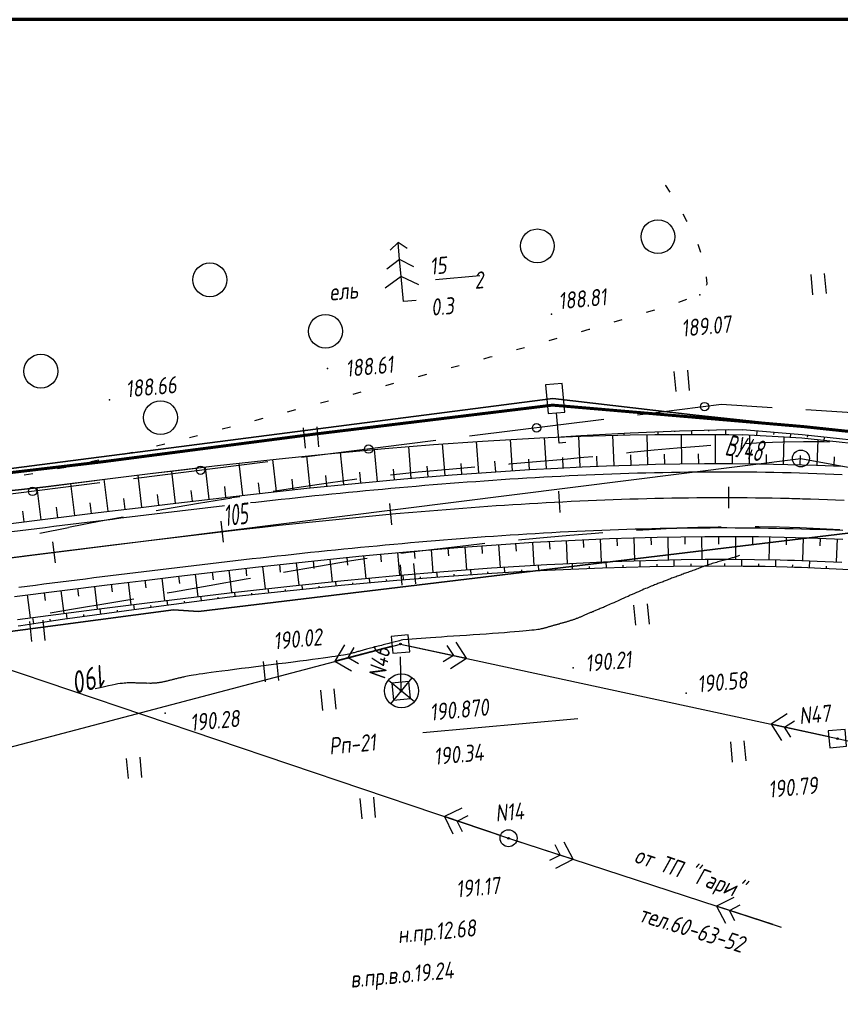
# Paper-space layout 'Лист3' of a CAD drawing. Header units: millimetres. Extents: x -693 to 411, y -3 to 286.
# Tile 7 of 20: x -302 to -205, y 170 to 286. Entities that reach past the tile are written whole.
import ezdxf

# ---------------------------------------------------------------- set-up
doc = ezdxf.new("R2010")
doc.units = ezdxf.units.MM
doc.linetypes.add('CONTI', pattern=[0])
for name, color, linetype, lineweight in [('10', 1, 'Continuous', 35), ('КОПИЯ_ОСЬ_13_ОТКОСЫ', 7, 'Continuous', 30), ('КОПИЯ_ОСЬ_ГРАНИЦЫ_ПОЛОС', 7, 'Continuous', 30), ('ОСЬ_ВЕРХ_ПОКРЫТИЯ_ГРАНИЦЫ_ПОЛОС', 7, 'Continuous', 30), ('ОСЬ_ВЕРХ_ПОКРЫТИЯ_ОСЬ', 1, 'Continuous', 30)]:
    doc.layers.add(name, color=color, linetype=linetype, lineweight=lineweight)
for name, color, linetype in [('_Оформление', 7, 'Continuous'), ('_Ростелеком', 6, 'Continuous'), ('GOR_BDEFAULT', 212, 'CONTI'), ('NAD_MDEFAULT', 7, 'CONTI'), ('PI_OTDEFAULT', 172, 'CONTI'), ('PI_TTDEFAULT', 5, 'CONTI'), ('PLN_O', 7, 'CONTI'), ('SIT_LDEFAULT', 7, 'CONTI'), ('USLZNDEFAULT', 7, 'CONTI'), ('ZAPSKDEFAULT', 7, 'CONTI'), ('КОПИЯ_ОСЬ_ТАНГЕНСЫ', 1, 'Continuous'), ('ОСЬ_ВЕРХ_ПОКРЫТИЯ_ОТКОСЫ', 7, 'Continuous'), ('ОСЬ_ВЕРХ_ПОКРЫТИЯ_ПИКЕТЫ', 1, 'Continuous')]:
    doc.layers.add(name, color=color, linetype=linetype)
doc.styles.add('eskd', font='isocpeur.ttf', dxfattribs={"width": 1.2, "height": 2})
doc.styles.add('SHRFT', font='isocpeui.ttf')
doc.styles.get("Standard").update_dxf_attribs({"font": 'isocpeui.ttf'})
doc.linetypes.add('Связь', pattern='A,12.5,[130,ltypeshp.shx,S=1,R=-30,X=0,Y=0.9],1,[130,ltypeshp.shx,S=1,R=-30,X=0,Y=0.9],1,[130,ltypeshp.shx,S=1,R=-30,X=0,Y=0.9],4.5', length=19)

# ---------------------------------------------------------------- blocks, each defined once
blk = doc.blocks.new('BL_2011')
at = {"color": 0}
for p, q in [((0, 0), (0, 2.4)), ((1.6, 0), (1.6, 2.4))]:
    blk.add_line(p, q, dxfattribs=at)
blk = doc.blocks.new('BL_2004')
at = {"color": 0}
blk.add_circle((0, 0), 2, dxfattribs=at)
blk = doc.blocks.new('BL_27')
at = {"color": 0}
for p, q in [((1, 1), (-1, 1)), ((-1, 1), (-1, -1)), ((1, -1), (1, 1)), ((-1, -1), (1, -1))]:
    blk.add_line(p, q, dxfattribs=at)
blk.add_circle((0, 0), 0.1, dxfattribs=at)
blk = doc.blocks.new('BL_26')
at = {"color": 0}
for radius in [1, 0.1]:
    blk.add_circle((0, 0), radius, dxfattribs=at)
blk = doc.blocks.new('BL_12')
at = {"color": 0}
for p, q in [((1, 7), (-1, 7)), ((-1, 7), (-1, 3.6)), ((1, 3.6), (1, 7)), ((-1, 3.6), (0, 3.6)), ((0, 0), (0, 3.6)), ((0, 3.6), (1, 3.6)), ((0.8, 0), (0, 0))]:
    blk.add_line(p, q, dxfattribs=at)
blk = doc.blocks.new('BL_7')
at = {"color": 0}
for p, q in [((-1.4, 1.4), (1.4, -1.4)), ((-1.4, -1.4), (1.4, 1.4))]:
    blk.add_line(p, q, dxfattribs=at)
blk.add_circle((0, 0), 2, dxfattribs=at)
blk = doc.blocks.new('BL_105')
at = {"color": 0}
for p, q in [((0, 7), (-1, 6.2)), ((0, 5), (0, 7)), ((1, 6.2), (0, 7)), ((0, 5), (-1.6, 4)), ((0, 3), (0, 5)), ((1.6, 4), (0, 5)), ((0, 3), (-2, 1.8)), ((0, 0), (0, 3)), ((2, 1.8), (0, 3)), ((1.5, 0), (0, 0))]:
    blk.add_line(p, q, dxfattribs=at)
blk = doc.blocks.new('*U76')
at = {"layer": 'КОПИЯ_ОСЬ_13_ОТКОСЫ'}
for points in [[(0, 0), (0.08, -0.29), (0.37, -1.25), (0.67, -2.31), (1.51, -5.08), (3.73, -12.39), (5.11, -16.96), (6.21, -20.63), (7.3, -24.3)], [(0, 0), (0.09, -0.29), (0.41, -1.23), (0.71, -2.29), (1.52, -5.08), (3.74, -12.38), (5.12, -16.96), (6.21, -20.63), (7.3, -24.3)], [(1.16, -3.83), (1.13, -3.84)], [(1.73, -5.75), (1.72, -5.75)], [(2.31, -7.66), (2.29, -7.66)], [(2.89, -9.57), (2.88, -9.57)], [(3.47, -11.49), (3.46, -11.49)], [(4.05, -13.4), (4.04, -13.4)], [(4.62, -15.32), (4.62, -15.32)], [(5.2, -17.23), (5.2, -17.23)], [(5.77, -19.15), (5.77, -19.15)], [(6.34, -21.07), (6.34, -21.07)], [(6.91, -22.98), (6.91, -22.98)]]:
    blk.add_lwpolyline(points, dxfattribs=at)

psp = doc.layouts.new('Лист3')

# ---------------------------------------------------------------- linework, layer by layer
at = {"layer": '10'}
for points in [[(-130.44, 227.19), (-160.16, 232.22), (-174.74, 234.68), (-188.87, 236.2), (-222.42, 239.78), (-238.99, 241.72), (-337.7, 228.96), (-337.7, 228.96), (-431.94, 204.04), (-430.59, 197.06), (-493.6, 179.03), (-507.74, 174.16), (-636.43, 129.9), (-647.6, 127.08)], [(149.14, 180.8), (125.99, 184.91), (69.15, 185.87), (64.3, 176.26), (18.47, 176.69), (-30.26, 184.27), (-35.74, 185.58), (-31.8, 194.53), (-58.93, 198.35), (-119.35, 211.27), (-201.84, 226.09), (-280.84, 216.56), (-283.78, 216.75), (-328.89, 210.76), (-490.21, 167.63), (-494.9, 166.01), (-633.15, 118.2), (-643.51, 112.42)], [(-643.51, 112.42), (-633.15, 118.2), (-494.9, 166.01), (-490.21, 167.63), (-328.89, 210.76), (-283.78, 216.75), (-280.84, 216.56), (-201.84, 226.09), (-119.35, 211.27)]]:
    psp.add_lwpolyline(points, dxfattribs=at)
at = {"layer": '_Оформление', "lineweight": 70, "ltscale": 200}
psp.add_lwpolyline([(409.41, 286.44), (-693.39, 286.44), (-693.39, 0.56), (409.41, 0.56)], close=True, dxfattribs=at)
at = {"layer": '_Ростелеком', "color": 5, "linetype": 'Связь', "const_width": 0.35}
psp.add_lwpolyline([(-130.44, 227.19), (-160.16, 232.22), (-174.73, 234.76), (-188.87, 236.2), (-209.41, 238.39), (-239.01, 240.92), (-267.19, 237.49), (-292.24, 234.22), (-317.71, 231.22), (-317.71, 231.22), (-337.7, 228.96), (-378.78, 218.1), (-421.18, 204.38), (-458.09, 193.07), (-493.7, 180.87), (-542.37, 165.52), (-580.84, 152.17), (-622.46, 137.6), (-645.75, 129.83), (-648.2, 129.22)], dxfattribs=at)
at = {"layer": 'GOR_BDEFAULT', "color": 212, "elevation": 190, "flags": 128}
psp.add_lwpolyline([(-216.92, 223.15), (-217.68, 222.9), (-217.78, 222.88), (-217.9, 222.85), (-218.02, 222.81), (-218.15, 222.78), (-218.28, 222.74), (-218.42, 222.71), (-218.56, 222.67), (-218.71, 222.62), (-218.86, 222.58), (-219.02, 222.53), (-219.18, 222.49), (-219.34, 222.45), (-219.5, 222.4), (-219.66, 222.35), (-219.82, 222.31), (-219.98, 222.25), (-220.14, 222.2), (-220.31, 222.15), (-220.47, 222.1), (-220.63, 222.05), (-220.78, 221.99), (-220.94, 221.94), (-221.09, 221.89), (-221.25, 221.83), (-221.41, 221.77), (-221.56, 221.71), (-221.71, 221.66), (-221.86, 221.6), (-222.01, 221.55), (-222.16, 221.49), (-222.3, 221.44), (-222.45, 221.39), (-222.6, 221.33), (-222.75, 221.28), (-222.89, 221.23), (-223.03, 221.17), (-223.17, 221.12), (-223.32, 221.07), (-223.46, 221.02), (-223.59, 220.97), (-223.73, 220.91), (-223.87, 220.86), (-224, 220.81), (-224.15, 220.76), (-224.28, 220.71), (-224.42, 220.66), (-224.55, 220.61), (-224.68, 220.56), (-224.81, 220.52), (-224.94, 220.47), (-225.07, 220.41), (-225.2, 220.36), (-225.33, 220.32), (-225.46, 220.27), (-225.58, 220.22), (-225.71, 220.17), (-225.83, 220.12), (-225.96, 220.07), (-226.08, 220.03), (-226.2, 219.98), (-226.32, 219.93), (-226.45, 219.89), (-226.57, 219.84), (-226.69, 219.79), (-226.82, 219.75), (-226.95, 219.7), (-227.08, 219.64), (-227.22, 219.59), (-227.37, 219.53), (-227.53, 219.46), (-227.69, 219.4), (-227.85, 219.32), (-228.04, 219.25), (-228.23, 219.17), (-228.43, 219.08), (-228.64, 218.98), (-228.87, 218.89), (-229.1, 218.79), (-229.34, 218.68), (-229.59, 218.57), (-229.84, 218.46), (-230.09, 218.34), (-230.34, 218.23), (-230.6, 218.12), (-230.85, 218), (-231.09, 217.89), (-231.32, 217.79), (-231.55, 217.69), (-231.77, 217.58), (-231.99, 217.49), (-232.19, 217.41), (-232.37, 217.32), (-232.54, 217.25), (-232.71, 217.18), (-232.86, 217.11), (-233, 217.04), (-233.15, 216.99), (-233.27, 216.94), (-233.4, 216.89), (-233.51, 216.84), (-233.62, 216.78), (-233.73, 216.74), (-233.83, 216.7), (-233.93, 216.66), (-234.03, 216.62), (-234.13, 216.58), (-234.23, 216.53), (-234.33, 216.5), (-234.41, 216.45), (-234.51, 216.42), (-234.6, 216.38), (-234.7, 216.34), (-234.79, 216.3), (-234.87, 216.26), (-234.96, 216.22), (-235.05, 216.19), (-235.14, 216.15), (-235.22, 216.12), (-235.31, 216.08), (-235.39, 216.04), (-235.48, 216.01), (-235.56, 215.97), (-235.64, 215.94), (-235.72, 215.9), (-235.8, 215.87), (-235.88, 215.83), (-235.96, 215.8), (-236.03, 215.77), (-236.12, 215.73), (-236.2, 215.71), (-236.27, 215.68), (-236.35, 215.65), (-236.42, 215.62), (-236.5, 215.6), (-236.58, 215.57), (-236.65, 215.54), (-236.73, 215.51), (-236.8, 215.49), (-236.88, 215.47), (-236.95, 215.44), (-237.03, 215.41), (-237.1, 215.4), (-237.18, 215.37), (-237.25, 215.35), (-237.33, 215.33), (-237.4, 215.3), (-237.49, 215.29), (-237.56, 215.27), (-237.64, 215.24), (-237.71, 215.23), (-237.79, 215.2), (-237.86, 215.18), (-237.93, 215.16), (-238.02, 215.14), (-238.09, 215.12), (-238.17, 215.09), (-238.24, 215.07), (-238.32, 215.06), (-238.4, 215.03), (-238.48, 215.01), (-238.55, 214.98), (-238.63, 214.97), (-238.71, 214.94), (-238.79, 214.92), (-238.86, 214.91), (-238.94, 214.88), (-239.01, 214.86), (-239.1, 214.83), (-239.17, 214.82), (-239.25, 214.79), (-239.32, 214.77), (-239.4, 214.74), (-239.47, 214.73), (-239.55, 214.71), (-239.63, 214.68), (-239.7, 214.67), (-239.78, 214.64), (-239.85, 214.62), (-239.93, 214.6), (-240, 214.57), (-240.08, 214.56), (-240.15, 214.53), (-240.25, 214.52), (-240.34, 214.49), (-240.46, 214.47), (-240.6, 214.44), (-240.76, 214.42), (-240.96, 214.39), (-241.19, 214.36), (-241.45, 214.33), (-241.76, 214.3), (-242.11, 214.27), (-242.51, 214.22), (-242.97, 214.18), (-243.49, 214.14), (-244.06, 214.1), (-244.7, 214.04), (-245.38, 214), (-246.1, 213.95), (-246.85, 213.89), (-247.61, 213.83), (-248.39, 213.78), (-249.17, 213.73), (-249.94, 213.68), (-250.7, 213.62), (-251.44, 213.58), (-252.14, 213.53), (-252.8, 213.48), (-253.41, 213.44), (-253.96, 213.4), (-256.71, 213.19), (-256.9, 213.15), (-257.07, 213.1), (-257.23, 213.06), (-257.94, 212.88), (-258.07, 212.85), (-258.21, 212.81), (-258.35, 212.77), (-258.51, 212.73), (-258.68, 212.69), (-258.85, 212.64), (-259.03, 212.6), (-259.21, 212.55), (-259.41, 212.5), (-259.6, 212.45), (-259.78, 212.4), (-259.97, 212.36), (-260.15, 212.31), (-260.33, 212.27), (-260.5, 212.21), (-260.66, 212.17), (-260.82, 212.13), (-260.97, 212.09), (-261.12, 212.06), (-261.25, 212.02), (-261.38, 211.98), (-261.51, 211.94), (-261.64, 211.91), (-261.77, 211.87), (-261.88, 211.84), (-262, 211.81), (-262.11, 211.78), (-262.22, 211.75), (-262.33, 211.72), (-262.44, 211.68), (-262.55, 211.66), (-262.67, 211.63), (-262.79, 211.59), (-262.93, 211.57), (-263.08, 211.52), (-263.26, 211.49), (-263.47, 211.45), (-263.71, 211.41), (-264, 211.35), (-264.31, 211.31), (-264.67, 211.25), (-265.09, 211.19), (-265.56, 211.12), (-266.09, 211.04), (-266.68, 210.96), (-267.35, 210.87), (-268.07, 210.78), (-268.84, 210.67), (-269.66, 210.57), (-270.5, 210.46), (-271.37, 210.36), (-272.26, 210.25), (-273.14, 210.14), (-274.04, 210.03), (-274.9, 209.91), (-275.75, 209.8), (-276.57, 209.7), (-277.34, 209.6), (-278.06, 209.51), (-278.73, 209.42), (-279.32, 209.34), (-279.85, 209.27), (-280.32, 209.2), (-280.73, 209.14), (-281.1, 209.09), (-281.41, 209.03), (-281.69, 208.99), (-281.92, 208.95), (-282.13, 208.91), (-282.31, 208.87), (-282.46, 208.85), (-282.6, 208.81), (-282.72, 208.79), (-282.83, 208.76), (-282.93, 208.73), (-283.04, 208.7), (-283.15, 208.68), (-283.24, 208.66), (-283.35, 208.62), (-283.44, 208.6), (-283.55, 208.58), (-283.65, 208.55), (-283.75, 208.53), (-283.85, 208.51), (-283.94, 208.47), (-284.05, 208.45), (-284.14, 208.44), (-284.24, 208.41), (-284.33, 208.39), (-284.42, 208.36), (-284.51, 208.34), (-284.61, 208.31), (-284.7, 208.3), (-284.79, 208.27), (-284.88, 208.26), (-284.97, 208.23), (-285.06, 208.22), (-285.16, 208.19), (-285.24, 208.18), (-285.34, 208.16), (-285.42, 208.15), (-285.51, 208.13), (-285.6, 208.12), (-285.69, 208.11), (-285.77, 208.1), (-285.87, 208.09), (-285.96, 208.09), (-286.05, 208.08), (-286.13, 208.08), (-286.22, 208.07), (-286.32, 208.07), (-286.41, 208.06), (-286.51, 208.06), (-286.6, 208.07), (-286.69, 208.06), (-286.78, 208.07), (-286.88, 208.06), (-286.98, 208.07), (-287.08, 208.07), (-287.18, 208.07), (-287.27, 208.07), (-287.37, 208.08), (-287.47, 208.07), (-287.57, 208.08), (-287.67, 208.09), (-287.77, 208.09), (-287.88, 208.09), (-287.99, 208.09), (-288.1, 208.1), (-288.2, 208.1), (-288.31, 208.11), (-288.42, 208.11), (-288.52, 208.11), (-288.63, 208.11), (-288.75, 208.11), (-288.86, 208.12), (-288.99, 208.12), (-289.11, 208.12), (-289.25, 208.12), (-289.41, 208.1), (-289.6, 208.1), (-289.82, 208.06), (-290.06, 208.03), (-290.34, 207.99), (-290.66, 207.92), (-291.03, 207.85), (-291.44, 207.76), (-291.92, 207.66), (-292.44, 207.54), (-293.04, 207.4)], dxfattribs=at)
at = {"layer": 'NAD_MDEFAULT', "color": 0}
for p, q in [((-252.82, 255.75), (-247.59, 256.21)), ((-254.32, 202.25), (-236.02, 203.93))]:
    psp.add_line(p, q, dxfattribs=at)
at = {"layer": 'PI_TTDEFAULT', "color": 5}
for p in [(-221.61, 253.94, 189.08), (-239.12, 251.67, 188.81), (-265.58, 245.24, 188.61), (-291.32, 241.53, 188.66), (-256.97, 212.71, 190.02), (-236.58, 209.91, 190.21), (-223.22, 206.9, 190.58), (-284.77, 204.56, 190.28), (-205.36, 201.54, 190.79), (-244.2, 189.77, 191.17)]:
    psp.add_point(p, dxfattribs=at)
at = {"layer": 'PLN_O'}
for p, q in [((-219.07, 240.99), (-228.99, 239.74)), ((-213.08, 240.61), (-219.07, 240.99)), ((-193.12, 239.33), (-209.09, 240.35)), ((-232.95, 239.24), (-248.83, 237.24)), ((-252.79, 236.73), (-268.67, 234.73)), ((-272.64, 234.23), (-288.52, 232.23)), ((-292.49, 231.73), (-306.89, 229.91))]:
    psp.add_line(p, q, dxfattribs=at)
for centre in [(-221.05, 240.74), (-240.89, 238.24), (-260.73, 235.73), (-280.58, 233.23), (-300.42, 230.73)]:
    psp.add_circle(centre, 0.5, dxfattribs=at)
at = {"layer": 'SIT_LDEFAULT', "color": 7}
for p, q in [((-225.63, 266.85), (-225.66, 266.9)), ((-225.13, 266.05), (-225.63, 266.85)), ((-223.18, 262.74), (-223.6, 263.47)), ((-223.11, 262.61), (-223.18, 262.74)), ((-221.48, 258.95), (-221.81, 259.89)), ((-220.73, 255.26), (-220.81, 256.06)), ((-220.84, 255.09), (-220.73, 255.26)), ((-224.08, 253.09), (-223.13, 253.42)), ((-227.9, 251.88), (-226.94, 252.16)), ((-231.73, 250.76), (-230.77, 251.04)), ((-239.42, 248.56), (-238.46, 248.83)), ((-235.57, 249.63), (-234.69, 249.88)), ((-234.69, 249.89), (-234.61, 249.91)), ((-243.27, 247.47), (-242.31, 247.74)), ((-247.12, 246.4), (-246.37, 246.61)), ((-246.37, 246.62), (-246.16, 246.67)), ((-250.99, 245.35), (-250.02, 245.61)), ((-254.84, 244.3), (-253.87, 244.56)), ((-258.71, 243.25), (-257.74, 243.51)), ((-262.57, 242.22), (-261.6, 242.48)), ((-266.43, 241.18), (-265.46, 241.44)), ((-270.3, 240.14), (-269.33, 240.4)), ((-387.95, 238.38), (-244.2, 189.77)), ((-278.03, 238.11), (-277.06, 238.36)), ((-274.16, 239.12), (-273.19, 239.37)), ((-281.89, 237.1), (-280.93, 237.35)), ((-285.78, 236.11), (-284.81, 236.35)), ((-221.68, 236.05), (-224.3, 235.83)), ((-220.3, 236.14), (-221.68, 236.05)), ((-214.27, 236.46), (-216.3, 236.36)), ((-211.82, 236.54), (-214.27, 236.45)), ((-209.37, 236.58), (-211.82, 236.54)), ((-206.92, 236.58), (-209.37, 236.58)), ((-206.3, 236.55), (-206.92, 236.57)), ((-289.65, 235.13), (-288.68, 235.37)), ((-229.76, 235.31), (-230.26, 235.25)), ((-227.01, 235.59), (-229.76, 235.31)), ((-224.3, 235.83), (-227.01, 235.59)), ((-293.56, 234.25), (-292.58, 234.46)), ((-244.14, 233.93), (-244.2, 233.92)), ((-240.92, 234.21), (-244.14, 233.94)), ((-238.03, 234.47), (-240.92, 234.21)), ((-235.31, 234.73), (-238.03, 234.47)), ((-234.24, 234.83), (-235.31, 234.72)), ((-301.4, 232.67), (-300.41, 232.85)), ((-297.47, 233.43), (-296.48, 233.61)), ((-254.88, 233), (-258.13, 232.66)), ((-251.21, 233.33), (-254.88, 232.99)), ((-248.18, 233.6), (-251.21, 233.33)), ((-265.52, 231.72), (-269.2, 231.17)), ((-262.11, 232.18), (-265.52, 231.72)), ((-269.2, 231.17), (-272.01, 230.73)), ((-280.82, 229.29), (-284.72, 228.62)), ((-276.9, 229.95), (-280.82, 229.29)), ((-275.95, 230.11), (-276.9, 229.96)), ((-284.72, 228.63), (-285.81, 228.43)), ((-292.35, 227.22), (-296.18, 226.45)), ((-289.74, 227.69), (-292.35, 227.2)), ((-296.19, 226.44), (-299.55, 225.75)), ((-239.65, 225.33), (-236.97, 225.57)), ((-236.97, 225.57), (-234.46, 225.78)), ((-234.46, 225.78), (-233.07, 225.88)), ((-229.08, 226.17), (-226.85, 226.29)), ((-226.85, 226.29), (-224.34, 226.42)), ((-224.34, 226.42), (-221.86, 226.51)), ((-221.86, 226.51), (-219.43, 226.56)), ((-219.43, 226.56), (-219.09, 226.56)), ((-215.08, 226.57), (-214.63, 226.57)), ((-214.63, 226.58), (-212.22, 226.54)), ((-212.22, 226.54), (-209.82, 226.47)), ((-209.82, 226.47), (-207.42, 226.36)), ((-207.42, 226.36), (-205.09, 226.23)), ((-249.24, 224.36), (-247.01, 224.61)), ((-243.03, 225.01), (-242.65, 225.04)), ((-242.65, 225.04), (-239.65, 225.33)), ((-256.94, 223.43), (-256.04, 223.55)), ((-256.04, 223.55), (-252.65, 223.97)), ((-252.65, 223.97), (-249.24, 224.36)), ((-266.64, 221.92), (-262.76, 222.57)), ((-262.76, 222.57), (-260.9, 222.86)), ((-270.77, 221.19), (-266.64, 221.92)), ((-279.55, 219.63), (-275.19, 220.41)), ((-275.19, 220.41), (-274.69, 220.5)), ((-284.53, 218.74), (-283.78, 218.87)), ((-283.78, 218.87), (-279.55, 219.63)), ((-295.37, 216.89), (-291.53, 217.54)), ((-291.53, 217.54), (-288.48, 218.06)), ((-298.35, 216.4), (-295.37, 216.9)), ((-249.16, 211.02), (-250.38, 212.92)), ((-312.07, 198.15), (-256.97, 212.71)), ((-263.58, 212.62), (-264.71, 210.67)), ((-257.94, 212.45), (-264.71, 210.67)), ((-263.16, 211.08), (-262.45, 212.3)), ((-256.97, 212.71), (-205.36, 201.54)), ((-256, 212.5), (-249.16, 211.02)), ((-251.48, 212.55), (-250.72, 211.35)), ((-264.71, 210.67), (-262.76, 209.53)), ((-261.94, 210.37), (-263.16, 211.08)), ((-256.89, 207.18), (-256.95, 211.18)), ((-250.72, 211.35), (-251.91, 210.59)), ((-251.05, 209.8), (-249.16, 211.02)), ((-211.28, 204.45), (-213.18, 203.23)), ((-211.61, 202.89), (-210.43, 203.65)), ((-206.34, 201.75), (-213.18, 203.23)), ((-213.18, 203.23), (-211.95, 201.33)), ((-210.85, 201.7), (-211.61, 202.89)), ((-205.36, 201.54), (-174.12, 194.83)), ((-249.74, 193.33), (-251.77, 192.33)), ((-245.15, 190.09), (-251.77, 192.33)), ((-251.77, 192.33), (-250.77, 190.3)), ((-250.26, 191.81), (-248.99, 192.45)), ((-249.63, 190.55), (-250.26, 191.81)), ((-244.2, 189.77), (-212.02, 179.28)), ((-243.25, 189.46), (-236.59, 187.29)), ((-238.75, 189.04), (-238.12, 187.79)), ((-236.59, 187.29), (-237.62, 189.31)), ((-238.12, 187.79), (-239.37, 187.14)), ((-238.61, 186.26), (-236.59, 187.29)), ((-217.61, 182.79), (-219.63, 181.76)), ((-212.97, 179.59), (-219.63, 181.76)), ((-219.63, 181.76), (-218.6, 179.74)), ((-218.1, 181.26), (-216.84, 181.91)), ((-217.47, 180.01), (-218.1, 181.26))]:
    psp.add_line(p, q, dxfattribs=at)
at = {"layer": 'КОПИЯ_ОСЬ_13_ОТКОСЫ'}
for p, q in [((-214.88, 237.86), (-214.93, 237.3)), ((-212.89, 237.69), (-212.91, 237.44)), ((-210.89, 237.52), (-210.93, 237.08)), ((-208.9, 237.33), (-208.92, 237.13)), ((-206.91, 237.12), (-206.96, 236.72))]:
    psp.add_line(p, q, dxfattribs=at)
for points in [[(-302.82, 230.82), (-301.72, 230.94), (-298.84, 231.29), (-291.27, 232.25), (-286.52, 232.83), (-278.92, 233.74), (-271.29, 234.59), (-265.55, 235.18), (-258.83, 235.81), (-253.06, 236.27), (-247.28, 236.67), (-243.9, 236.87), (-240.51, 237.05), (-239.54, 237.1), (-238.58, 237.14), (-235.67, 237.25), (-232.76, 237.34), (-229.84, 237.4), (-226.93, 237.45), (-224.01, 237.47), (-221.09, 237.47), (-218.17, 237.44), (-216.58, 237.4)], [(-238.58, 237.14), (-235.67, 237.33), (-232.76, 237.5), (-229.85, 237.65), (-226.94, 237.78), (-224.02, 237.89), (-221.1, 237.97), (-218.17, 238.03), (-216.6, 238)], [(-238.58, 237.14), (-235.67, 237.25), (-232.76, 237.34), (-229.84, 237.4), (-226.93, 237.45), (-224.01, 237.47), (-221.09, 237.47), (-218.17, 237.44), (-216.58, 237.4)], [(-235.74, 233.62), (-235.9, 237.24)], [(-234.58, 237.4), (-234.58, 237.28)], [(-232.59, 237.51), (-232.59, 237.48)], [(-231.74, 233.78), (-231.87, 237.36)], [(-230.59, 237.62), (-230.58, 237.39)], [(-228.59, 237.71), (-228.59, 237.64)], [(-227.74, 233.9), (-227.83, 237.44)], [(-226.59, 237.8), (-226.58, 237.45)], [(-224.6, 237.87), (-224.59, 237.75)], [(-223.75, 233.98), (-223.79, 237.47)], [(-222.6, 237.93), (-222.58, 237.47)], [(-220.6, 237.98), (-220.59, 237.83)], [(-219.75, 234.01), (-219.75, 237.45)], [(-218.6, 238.02), (-218.59, 237.44)], [(-52.86, 212.95), (-57.15, 213.57), (-71.86, 216.21), (-101.23, 221.21), (-130.6, 226.2), (-160.33, 231.23), (-174.87, 233.77), (-188.98, 235.2), (-209.51, 237.4), (-216.58, 238)], [(-52.98, 212.17), (-52.98, 212.17), (-71.93, 215.82), (-101.29, 220.81), (-130.67, 225.8), (-160.4, 230.84), (-174.92, 233.37), (-189.02, 234.81), (-209.55, 237), (-216.58, 237.4)], [(-215.75, 234), (-215.71, 237.38)], [(-255.69, 232.28), (-256, 236.04)], [(-251.71, 232.61), (-252.02, 236.34)], [(-247.72, 232.91), (-247.99, 236.62)], [(-243.73, 233.18), (-243.96, 236.87)], [(-239.73, 233.42), (-239.94, 237.08)], [(-211.75, 233.93), (-211.67, 237.12)], [(-207.75, 233.82), (-207.64, 236.8)], [(-267.64, 231.14), (-268.02, 234.92)], [(-263.66, 231.54), (-264.04, 235.32)], [(-259.68, 231.92), (-260.03, 235.7)], [(-233.74, 233.71), (-233.79, 234.91)], [(-229.74, 233.85), (-229.78, 235.04)], [(-225.75, 233.95), (-225.77, 235.13)], [(-221.75, 234), (-221.76, 235.17)], [(-217.75, 234.01), (-217.74, 235.16)], [(-213.75, 233.97), (-213.73, 235.1)], [(-209.75, 233.88), (-209.71, 234.98)], [(-303.63, 226.86), (-292.69, 228.23), (-287.96, 228.81), (-284.17, 229.27), (-274.68, 230.37), (-268.02, 231.1), (-262.31, 231.67), (-256.58, 232.2), (-250.85, 232.68), (-245.1, 233.09), (-241.74, 233.31), (-238.39, 233.49), (-235.51, 233.63), (-232.62, 233.75), (-229.74, 233.85), (-226.85, 233.93), (-223.96, 233.98), (-221.07, 234.01), (-217.83, 234.01), (-214.59, 233.99), (-211.22, 233.92), (-207.85, 233.82), (-204.81, 233.7)], [(-275.59, 230.27), (-276.03, 234.06)], [(-271.62, 230.71), (-272.03, 234.5)], [(-249.71, 232.76), (-249.8, 234.01)], [(-245.72, 233.05), (-245.81, 234.29)], [(-241.73, 233.31), (-241.8, 234.53)], [(-237.74, 233.52), (-237.8, 234.74)], [(-205.75, 233.74), (-205.7, 234.82)], [(-287.51, 228.87), (-287.97, 232.65)], [(-283.54, 229.34), (-283.98, 233.14)], [(-279.56, 229.81), (-280.01, 233.61)], [(-265.65, 231.34), (-265.78, 232.6)], [(-261.67, 231.73), (-261.78, 232.99)], [(-257.69, 232.1), (-257.8, 233.36)], [(-253.7, 232.44), (-253.8, 233.7)], [(-295.45, 227.88), (-295.92, 231.66)], [(-291.48, 228.38), (-291.95, 232.16)], [(-273.6, 230.49), (-273.74, 231.76)], [(-269.63, 230.92), (-269.76, 232.19)], [(-299.42, 227.39), (-299.89, 231.16)], [(-285.52, 229.11), (-285.68, 230.37)], [(-281.55, 229.57), (-281.7, 230.84)], [(-277.58, 230.04), (-277.73, 231.31)], [(-293.46, 228.13), (-293.62, 229.39)], [(-289.49, 228.62), (-289.65, 229.88)], [(-301.4, 227.14), (-301.56, 228.41)], [(-297.43, 227.63), (-297.59, 228.89)], [(-302.56, 218.33), (-291.63, 219.69), (-286.92, 220.27), (-283.14, 220.73), (-273.72, 221.83), (-267.13, 222.54), (-261.48, 223.11), (-255.83, 223.64), (-250.18, 224.11), (-244.53, 224.51), (-241.24, 224.72), (-237.94, 224.9), (-232.3, 225.16), (-229.48, 225.25), (-226.66, 225.33), (-223.84, 225.38), (-221.02, 225.41), (-217.86, 225.41), (-214.7, 225.39), (-211.67, 225.33), (-207.66, 225.22), (-205.69, 225.15), (-204.71, 225.11)], [(-245.38, 224.45), (-245.18, 221.76)], [(-243.38, 224.59), (-243.32, 223.69)], [(-241.38, 224.71), (-241.22, 222)], [(-239.39, 224.83), (-239.34, 223.92)], [(-237.39, 224.93), (-237.27, 222.21)], [(-235.39, 225.02), (-235.35, 224.11)], [(-233.39, 225.11), (-233.27, 222.4)], [(-231.4, 225.19), (-231.36, 224.29)], [(-229.4, 225.25), (-229.32, 222.55)], [(-227.4, 225.31), (-227.38, 224.41)], [(-225.4, 225.35), (-225.35, 222.66)], [(-223.4, 225.39), (-223.39, 224.49)], [(-221.4, 225.41), (-221.38, 222.72)], [(-219.4, 225.42), (-219.4, 224.52)], [(-217.4, 225.41), (-217.41, 222.73)], [(-215.4, 225.4), (-215.41, 224.5)], [(-213.4, 225.37), (-213.45, 222.68)], [(-211.4, 225.32), (-211.42, 224.43)], [(-209.4, 225.27), (-209.48, 222.57)], [(-207.4, 225.21), (-207.43, 224.31)], [(-205.4, 225.14), (-205.51, 222.41)], [(-259.33, 223.31), (-259.25, 222.42)], [(-257.34, 223.5), (-257.09, 220.83)], [(-255.35, 223.68), (-255.27, 222.79)], [(-253.35, 223.84), (-253.13, 221.16)], [(-251.36, 224.01), (-251.29, 223.12)], [(-249.37, 224.16), (-249.17, 221.47)], [(-247.37, 224.31), (-247.31, 223.41)], [(-302.22, 215.62), (-292.24, 216.9), (-286.59, 217.61), (-277.18, 218.76), (-269.67, 219.59), (-264.03, 220.17), (-257.47, 220.8), (-251.84, 221.27), (-246.22, 221.69), (-242.95, 221.9), (-239.67, 222.09), (-238.74, 222.14), (-237.8, 222.19), (-232.2, 222.45), (-229.4, 222.55), (-226.6, 222.63), (-223.8, 222.69), (-221, 222.73), (-218.21, 222.74), (-215.17, 222.71), (-212.14, 222.65), (-211.27, 222.63), (-210.43, 222.6), (-209.58, 222.58), (-207.76, 222.51), (-206.79, 222.47), (-204.84, 222.38)], [(-302.22, 215.62), (-292.24, 216.9), (-286.59, 217.61), (-277.18, 218.76), (-269.67, 219.59), (-264.03, 220.17), (-257.47, 220.8), (-251.84, 221.27), (-246.22, 221.69), (-242.95, 221.9), (-239.67, 222.09), (-238.74, 222.14), (-237.8, 222.19), (-232.2, 222.45), (-229.4, 222.55), (-226.6, 222.63), (-223.8, 222.69), (-221, 222.73), (-218.21, 222.74), (-215.17, 222.71), (-212.14, 222.65), (-211.27, 222.63), (-210.43, 222.6), (-209.58, 222.58), (-207.76, 222.51), (-206.79, 222.47), (-204.84, 222.38)], [(-271.27, 222.09), (-271.17, 221.21)], [(-269.28, 222.31), (-268.99, 219.66)], [(-267.29, 222.53), (-267.19, 221.64)], [(-265.3, 222.73), (-265.03, 220.07)], [(-263.31, 222.93), (-263.22, 222.04)], [(-261.32, 223.13), (-261.07, 220.46)], [(-236.64, 221.57), (-236.67, 222.24)], [(-232.64, 221.73), (-232.67, 222.43)], [(-228.65, 221.84), (-228.66, 222.57)], [(-226.65, 221.89), (-226.65, 222.13)], [(-224.65, 221.92), (-224.66, 222.67)], [(-222.65, 221.94), (-222.65, 222.19)], [(-220.65, 221.94), (-220.65, 222.73)], [(-218.65, 221.94), (-218.65, 222.2)], [(-216.65, 221.93), (-216.64, 222.73)], [(-214.65, 221.9), (-214.64, 222.17)], [(-212.65, 221.86), (-212.63, 222.66)], [(-208.65, 221.73), (-208.62, 222.54)], [(-302.12, 214.86), (-301.82, 214.91), (-299.75, 215.21), (-296.88, 215.63), (-289.34, 216.66), (-284.64, 217.29), (-277.13, 218.27), (-269.61, 219.08), (-263.98, 219.65), (-257.42, 220.26), (-251.8, 220.69), (-246.18, 221.07), (-242.91, 221.26), (-239.64, 221.43), (-238.7, 221.47), (-235.9, 221.6), (-233.1, 221.71), (-230.31, 221.8), (-227.51, 221.87), (-224.72, 221.92), (-220.6, 221.94), (-216.48, 221.92), (-213.89, 221.89), (-211.29, 221.83), (-210.45, 221.8), (-209.61, 221.77), (-207.31, 221.67), (-206.33, 221.63), (-203.9, 221.51)], [(-281.2, 220.96), (-280.89, 218.3)], [(-279.22, 221.19), (-279.11, 220.3)], [(-277.23, 221.42), (-276.92, 218.79)], [(-275.24, 221.65), (-275.14, 220.77)], [(-273.26, 221.88), (-272.97, 219.22)], [(-252.61, 220.63), (-252.66, 221.2)], [(-250.62, 220.77), (-250.63, 220.96)], [(-248.62, 220.91), (-248.66, 221.51)], [(-246.63, 221.04), (-246.64, 221.24)], [(-244.63, 221.16), (-244.67, 221.79)], [(-242.63, 221.28), (-242.65, 221.49)], [(-240.64, 221.38), (-240.67, 222.03)], [(-238.64, 221.48), (-238.65, 221.69)], [(-234.64, 221.65), (-234.65, 221.88)], [(-230.65, 221.79), (-230.65, 222.02)], [(-210.65, 221.8), (-210.64, 222.07)], [(-206.65, 221.64), (-206.64, 221.92)], [(-291.13, 219.76), (-291.02, 218.86)], [(-289.14, 220), (-288.82, 217.33)], [(-287.16, 220.24), (-287.05, 219.35)], [(-285.17, 220.49), (-284.85, 217.82)], [(-283.19, 220.73), (-283.08, 219.84)], [(-264.57, 219.59), (-264.62, 220.11)], [(-262.58, 219.78), (-262.59, 219.95)], [(-260.58, 219.96), (-260.63, 220.5)], [(-258.59, 220.15), (-258.61, 220.33)], [(-256.6, 220.32), (-256.64, 220.87)], [(-254.61, 220.47), (-254.62, 220.66)], [(-299.07, 218.76), (-298.95, 217.86)], [(-297.08, 219.01), (-296.75, 216.32)], [(-295.1, 219.26), (-294.99, 218.36)], [(-293.11, 219.51), (-292.78, 216.83)], [(-276.5, 218.33), (-276.55, 218.83)], [(-274.51, 218.55), (-274.53, 218.71)], [(-272.52, 218.77), (-272.58, 219.27)], [(-270.54, 218.98), (-270.55, 219.15)], [(-268.55, 219.19), (-268.6, 219.7)], [(-266.56, 219.39), (-266.57, 219.56)], [(-301.05, 218.51), (-300.71, 215.81)], [(-284.44, 217.31), (-284.51, 217.86)], [(-282.45, 217.57), (-282.48, 217.76)], [(-280.47, 217.83), (-280.54, 218.35)], [(-278.49, 218.09), (-278.51, 218.26)], [(-296.33, 215.71), (-296.42, 216.36)], [(-292.36, 216.25), (-292.45, 216.87)], [(-290.38, 216.52), (-290.41, 216.72)], [(-288.4, 216.78), (-288.48, 217.37)], [(-286.42, 217.05), (-286.44, 217.24)], [(-300.29, 215.13), (-300.39, 215.85)], [(-298.31, 215.42), (-298.34, 215.66)], [(-294.35, 215.98), (-294.38, 216.19)]]:
    psp.add_lwpolyline(points, dxfattribs=at)
at = {"layer": 'КОПИЯ_ОСЬ_ГРАНИЦЫ_ПОЛОС'}
for points in [[(-204.79, 232.7), (-205.8, 232.74), (-206.8, 232.78), (-207.81, 232.82), (-208.82, 232.85), (-209.83, 232.89), (-210.84, 232.91), (-211.85, 232.94), (-212.86, 232.96), (-213.87, 232.98), (-214.88, 232.99), (-215.88, 233), (-216.89, 233.01), (-217.9, 233.01), (-218.91, 233.02), (-219.92, 233.01), (-220.93, 233.01), (-221.94, 233), (-222.94, 232.99), (-223.95, 232.98), (-224.96, 232.96), (-225.97, 232.94), (-226.98, 232.92), (-227.98, 232.9), (-228.99, 232.87), (-230, 232.84), (-231, 232.81), (-232.01, 232.77), (-233.02, 232.73), (-234.02, 232.69), (-235.03, 232.65), (-236.03, 232.61), (-237.04, 232.56), (-238.04, 232.51), (-239.05, 232.46), (-240.05, 232.4), (-241.06, 232.34), (-242.06, 232.28), (-243.07, 232.22), (-244.07, 232.16), (-245.08, 232.09), (-246.08, 232.03), (-247.08, 231.96), (-248.08, 231.88), (-249.09, 231.81), (-250.09, 231.73), (-251.09, 231.66), (-252.09, 231.58), (-253.1, 231.5), (-254.1, 231.41), (-255.1, 231.33), (-256.1, 231.24), (-257.1, 231.15), (-258.1, 231.06), (-259.1, 230.97), (-260.1, 230.88), (-261.1, 230.79), (-262.1, 230.69), (-263.1, 230.59), (-264.1, 230.49), (-265.09, 230.39), (-266.09, 230.29), (-267.09, 230.19), (-268.09, 230.08), (-269.09, 229.98), (-270.08, 229.87), (-271.08, 229.77), (-272.08, 229.66), (-273.07, 229.55), (-274.07, 229.44), (-274.7, 229.37)], [(-277.77, 229.02), (-278.05, 228.98), (-279.05, 228.87), (-280.04, 228.75), (-281.04, 228.64), (-282.03, 228.52), (-283.03, 228.4), (-284.02, 228.28), (-285.02, 228.16), (-286.01, 228.04), (-287, 227.92), (-288, 227.8), (-288.99, 227.68), (-289.98, 227.56), (-290.98, 227.43), (-291.97, 227.31), (-292.96, 227.19), (-293.96, 227.06), (-294.95, 226.94), (-295.94, 226.82), (-296.93, 226.69), (-297.93, 226.57), (-298.92, 226.44), (-299.91, 226.32), (-300.9, 226.19), (-301.89, 226.07), (-302.88, 225.94)]]:
    psp.add_lwpolyline(points, dxfattribs=at)
at = {"layer": 'КОПИЯ_ОСЬ_ТАНГЕНСЫ'}
for p, q in [((-348.38, 217.21), (-209.67, 234.62)), ((-209.67, 234.62), (-177.57, 228.66))]:
    psp.add_line(p, q, dxfattribs=at)
psp.add_circle((-209.67, 234.62), 1, dxfattribs=at)
at = {"layer": 'ОСЬ_ВЕРХ_ПОКРЫТИЯ_ГРАНИЦЫ_ПОЛОС'}
for points in [[(-303.63, 226.86), (-292.69, 228.23), (-287.96, 228.81), (-284.17, 229.27), (-274.68, 230.37), (-268.02, 231.1), (-262.31, 231.67), (-256.58, 232.2), (-250.85, 232.68), (-245.1, 233.09), (-241.74, 233.31), (-238.39, 233.49), (-235.51, 233.63), (-232.62, 233.75), (-229.74, 233.85), (-226.85, 233.93), (-223.96, 233.98), (-221.07, 234.01), (-217.83, 234.01), (-214.59, 233.99), (-211.22, 233.92), (-207.85, 233.82), (-204.81, 233.7)], [(-204.71, 226.11), (-205.68, 226.15), (-206.66, 226.19), (-207.64, 226.22), (-208.61, 226.24), (-209.59, 226.28), (-210.58, 226.3), (-211.56, 226.33), (-212.54, 226.35), (-213.52, 226.37), (-214.5, 226.38), (-215.48, 226.4), (-216.47, 226.41), (-217.45, 226.41), (-218.43, 226.42), (-219.41, 226.42), (-220.4, 226.41), (-221.38, 226.41), (-222.36, 226.4), (-223.34, 226.39), (-224.33, 226.37), (-225.31, 226.36), (-226.29, 226.34), (-227.28, 226.31), (-228.26, 226.29), (-229.24, 226.26), (-230.23, 226.23), (-231.21, 226.2), (-232.19, 226.16), (-233.18, 226.12), (-234.16, 226.08), (-235.15, 226.04), (-236.13, 225.99), (-237.11, 225.95), (-238.1, 225.9), (-239.08, 225.84), (-240.06, 225.79), (-241.05, 225.73), (-242.03, 225.67), (-243.02, 225.61), (-244, 225.55), (-244.98, 225.49), (-245.97, 225.42), (-246.95, 225.35), (-247.93, 225.28), (-248.92, 225.2), (-249.9, 225.13), (-250.89, 225.05), (-251.87, 224.97), (-252.85, 224.89), (-253.84, 224.81), (-254.82, 224.73), (-255.8, 224.64), (-256.79, 224.56), (-257.77, 224.47), (-258.76, 224.38), (-259.74, 224.28), (-260.72, 224.19), (-261.71, 224.1), (-262.69, 224), (-263.67, 223.9), (-264.66, 223.8), (-265.64, 223.7), (-266.62, 223.6), (-267.61, 223.5), (-268.59, 223.39), (-269.58, 223.29), (-270.56, 223.18), (-271.54, 223.08), (-272.53, 222.97), (-273.51, 222.86), (-274.49, 222.75), (-275.48, 222.64), (-276.46, 222.52), (-277.45, 222.41), (-278.43, 222.3), (-279.41, 222.18), (-280.4, 222.07), (-281.38, 221.95), (-282.36, 221.83), (-283.35, 221.71), (-284.33, 221.6), (-285.32, 221.48), (-286.3, 221.36), (-287.29, 221.24), (-288.27, 221.12), (-289.25, 221), (-290.24, 220.87), (-291.22, 220.75), (-292.21, 220.63), (-293.19, 220.51), (-294.18, 220.38), (-295.16, 220.26), (-296.15, 220.14), (-297.13, 220.01), (-298.12, 219.89), (-299.1, 219.77), (-300.09, 219.64), (-301.08, 219.52), (-302.06, 219.4)], [(-302.56, 218.33), (-291.63, 219.69), (-286.92, 220.27), (-283.14, 220.73), (-273.72, 221.83), (-267.13, 222.54), (-261.48, 223.11), (-255.83, 223.64), (-250.18, 224.11), (-244.53, 224.51), (-241.24, 224.72), (-237.94, 224.9), (-232.3, 225.16), (-229.48, 225.25), (-226.66, 225.33), (-223.84, 225.38), (-221.02, 225.41), (-217.86, 225.41), (-214.7, 225.39), (-211.67, 225.33), (-207.66, 225.22), (-205.69, 225.15), (-204.71, 225.11)]]:
    psp.add_lwpolyline(points, dxfattribs=at)
at = {"layer": 'ОСЬ_ВЕРХ_ПОКРЫТИЯ_ОСЬ'}
psp.add_lwpolyline([(-308.15, 222.26), (-300.74, 223.19), (-300.74, 223.19), (-290.93, 224.42), (-286.02, 225.02), (-282.09, 225.49), (-279.14, 225.84), (-276.2, 226.18), (-273.25, 226.51), (-271.28, 226.73), (-269.32, 226.94), (-267.35, 227.15), (-265.38, 227.35), (-263.41, 227.55), (-261.44, 227.74), (-259.48, 227.92), (-257.51, 228.11), (-255.53, 228.28), (-253.56, 228.45), (-251.59, 228.61), (-249.62, 228.76), (-247.65, 228.91), (-245.67, 229.05), (-244.69, 229.11), (-243.7, 229.18), (-242.71, 229.24), (-241.73, 229.3), (-240.74, 229.36), (-239.75, 229.41), (-238.76, 229.47), (-237.78, 229.52), (-236.79, 229.57), (-235.8, 229.61), (-234.81, 229.66), (-233.82, 229.7), (-232.84, 229.74), (-231.85, 229.78), (-230.86, 229.81), (-229.87, 229.84), (-228.88, 229.87), (-227.89, 229.9), (-226.91, 229.92), (-225.92, 229.94), (-224.93, 229.96), (-223.94, 229.98), (-222.95, 229.99), (-221.96, 230), (-220.97, 230.01), (-219.98, 230.01), (-218.99, 230.02), (-218.01, 230.01), (-217.02, 230.01), (-216.03, 230), (-215.04, 229.99), (-214.05, 229.98), (-213.06, 229.96), (-212.07, 229.94), (-211.08, 229.92), (-211.08, 229.92, -0.002128), (-208.53, 229.84), (-208.53, 229.84), (-207.54, 229.81), (-206.55, 229.77), (-205.57, 229.73), (-204.58, 229.68)], format="xyb", dxfattribs=at)
at = {"layer": 'ОСЬ_ВЕРХ_ПОКРЫТИЯ_ОТКОСЫ'}
psp.add_lwpolyline([(-302.56, 218.33), (-291.63, 219.69), (-286.92, 220.27), (-283.14, 220.73), (-273.72, 221.83), (-267.13, 222.54), (-261.48, 223.11), (-255.83, 223.64), (-250.18, 224.11), (-244.53, 224.51), (-241.24, 224.72), (-237.94, 224.9), (-232.3, 225.16), (-229.48, 225.25), (-226.66, 225.33), (-223.84, 225.38), (-221.02, 225.41), (-218.88, 225.41)], dxfattribs=at)
at = {"layer": 'ОСЬ_ВЕРХ_ПОКРЫТИЯ_ПИКЕТЫ'}
for p, q in [((-238.12, 228.25), (-238.25, 230.75)), ((-218.19, 228.76), (-218.19, 231.26)), ((-258.01, 226.8), (-258.24, 229.29)), ((-277.87, 224.73), (-278.16, 227.21)), ((-277.87, 224.73), (-278.16, 227.21)), ((-297.72, 222.31), (-298.03, 224.79))]:
    psp.add_line(p, q, dxfattribs=at)

# ---------------------------------------------------------------- block references
at = {"layer": 'USLZNDEFAULT', "color": 7, "rotation": 5.244115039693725}
for name, p in [('BL_105', (-256.61, 253.14)), ('BL_12', (-238.22, 236.43)), ('BL_27', (-256.97, 212.71)), ('BL_7', (-256.85, 207.18)), ('BL_27', (-256.89, 207.18)), ('BL_27', (-205.36, 201.54)), ('BL_26', (-244.2, 189.77))]:
    psp.add_blockref(name, p, dxfattribs=at)
at = {"layer": 'ZAPSKDEFAULT', "color": 7}
for name, p, rotation in [('BL_2004', (-226.56, 260.81), 80.24411503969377), ('BL_2004', (-240.8, 259.72), 80.24411503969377), ('BL_2004', (-279.49, 255.72), 80.24411503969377), ('BL_2011', (-208.25, 253.94), 5.244115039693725), ('BL_2004', (-265.82, 249.64), 5.244115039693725), ('BL_2004', (-299.45, 244.92), 5.244115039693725), ('BL_2011', (-224.42, 242.52), 5.244115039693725), ('BL_2004', (-285.31, 239.44), 5.244115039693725), ('BL_2011', (-268.19, 235.84), 5.244115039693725), ('BL_2011', (-256.76, 219.67), 5.244115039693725), ('BL_2011', (-229.17, 214.92), 5.244115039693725), ('BL_2011', (-300.53, 212.99), 5.244115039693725), ('BL_2011', (-272.93, 208.24), 5.244115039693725), ('BL_2011', (-266.16, 204.87), 5.244115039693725), ('BL_2011', (-217.74, 198.75), 5.244115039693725), ('BL_2011', (-289.1, 196.82), 5.244115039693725), ('BL_2011', (-261.51, 192.07), 5.244115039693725)]:
    psp.add_blockref(name, p, dxfattribs=dict(at, rotation=rotation))
at = {"layer": 'КОПИЯ_ОСЬ_13_ОТКОСЫ', "rotation": 80.24411503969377}
psp.add_blockref('*U76', (-304.11, 230.67), dxfattribs=at)

# ---------------------------------------------------------------- texts
at = {"layer": 'GOR_BDEFAULT', "color": 212, "style": 'SHRFT', "width": 0.75}
psp.add_text('190', height=2.625, rotation=194.501, dxfattribs=at).set_placement((-291.96, 210.39, 190))
at = {"layer": 'NAD_MDEFAULT', "color": 7, "style": 'eskd', "oblique": 10, "width": 0.8}
for s, rotation, p in [(' 15', 5.0658, (-254.44, 256.22)), (' 2', 5.0658, (-249.19, 254.55)), (' ель', 5.0658, (-266.31, 253.16)), (' 0.3', 5.0658, (-254.3, 251.37)), ('N46', 80.2441, (-258.79, 208.46)), (' 190.870', 5.2441, (-254.44, 203.55)), ('N47', 5.2441, (-209.82, 203.22)), (' Рп-21', 5.2441, (-266.35, 199.55)), (' 190.34', 5.2441, (-253.96, 198.33)), ('N14', 5.2441, (-245.69, 191.72)), ('от ТП "Гари"', 340.8652, (-229.48, 186.97)), ('тел.60-63-52', 342.8652, (-228.98, 180)), ('н.пр.12.68', 5.2441, (-257.22, 177.37)), ('в.пр.в.о.19.24', 5.2441, (-262.82, 172.12))]:
    psp.add_text(s, height=2, rotation=rotation, dxfattribs=at).set_placement(p)
at = {"layer": 'PI_OTDEFAULT', "color": 172, "style": 'eskd', "oblique": 10, "width": 0.8}
for s, p in [('188.81', (-238.24, 252.21)), ('189.07', (-223.72, 248.98)), ('188.61', (-263.37, 244.24)), ('188.66', (-289.33, 241.81)), ('190.02', (-271.89, 212.05)), ('190.21', (-235.04, 209.42)), ('190.58', (-221.83, 206.96)), ('190.28', (-281.73, 202.42)), ('190.79', (-213.45, 194.53)), ('191.17', (-250.32, 182.75))]:
    psp.add_text(s, height=2, rotation=5.2441, dxfattribs=at).set_placement(p)
at = {"layer": 'КОПИЯ_ОСЬ_ТАНГЕНСЫ', "width": 0.6}
psp.add_text('ВУ48', height=2.5, rotation=349.4797, dxfattribs=at).set_placement((-218.74, 235.04))
at = {"layer": 'ОСЬ_ВЕРХ_ПОКРЫТИЯ_ПИКЕТЫ', "width": 0.6}
psp.add_text('105', height=2.5, rotation=6.6001, dxfattribs=at).set_placement((-277.74, 226.6))

doc.saveas('drawing.dxf')
